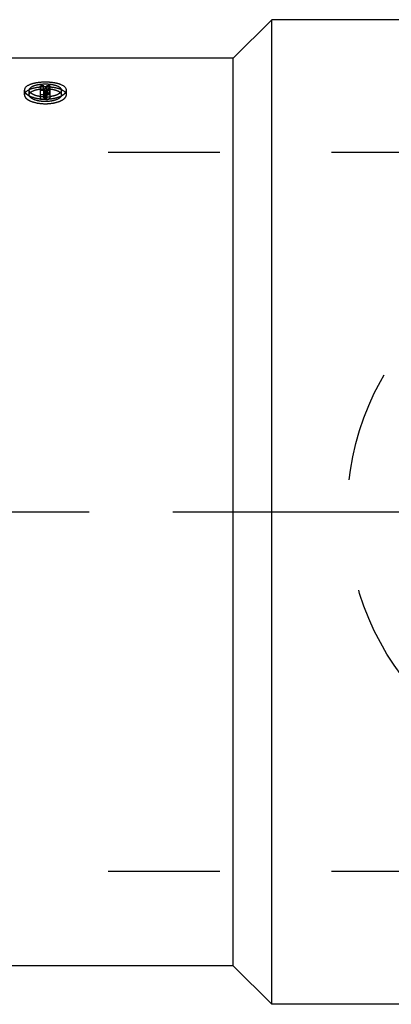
# Model space of a CAD drawing. Header units: millimetres. Extents: x 434 to 566, y 464 to 541.
# Tile 2 of 14: x 503 to 525, y 464 to 522. Entities that reach past the tile are written whole.
import ezdxf

# ---------------------------------------------------------------- set-up
doc = ezdxf.new("R2010")
doc.units = ezdxf.units.MM
doc.header["$LTSCALE"] = 65.185185
doc.linetypes.add('CENTER', pattern=[0.6, 0.375, -0.075, 0.075, -0.075])
doc.linetypes.add('HIDDEN', pattern=[0.2, 0.1, -0.1])
for name, color, linetype in [('ACHSEN_S', 7, 'CONTINUOUS'), ('KOERPER', 7, 'CONTINUOUS'), ('KONST.EL_MIT_GEO', 7, 'CONTINUOUS'), ('KURVEN', 7, 'CONTINUOUS')]:
    doc.layers.add(name, color=color, linetype=linetype)

msp = doc.modelspace()

# ---------------------------------------------------------------- linework, layer by layer
at = {"layer": 'ACHSEN_S', "color": 2, "linetype": 'CENTER'}
msp.add_line((434, 493.034), (566.328, 493.034), dxfattribs=at)
at = {"layer": 'KOERPER', "color": 7, "linetype": 'Continuous'}
for p, q in [((518, 521.784), (515.75, 519.534)), ((518, 464.284), (518, 521.784)), ((530.5, 521.784), (518, 521.784)), ((515.75, 519.534), (456.354, 519.534)), ((515.75, 466.534), (515.75, 519.534)), ((515.75, 466.534), (455.25, 466.534)), ((518, 464.284), (515.75, 466.534)), ((530.5, 464.284), (518, 464.284))]:
    msp.add_line(p, q, dxfattribs=at)
at = {"layer": 'KONST.EL_MIT_GEO', "color": 8, "linetype": 'HIDDEN'}
for p, q in [((503.545, 517.394), (503.545, 517.669)), ((503.829, 517.394), (503.829, 517.669)), ((504.488, 517.123), (504.488, 517.927)), ((504.677, 517.927), (504.488, 517.927)), ((504.677, 517.648), (504.488, 517.648)), ((504.677, 517.202), (504.677, 517.927)), ((504.736, 517.713), (504.677, 517.713)), ((504.802, 517.637), (504.677, 517.637)), ((504.749, 517.737), (504.736, 517.713)), ((504.736, 517.437), (504.736, 517.713)), ((504.802, 517.123), (504.802, 517.637)), ((504.858, 517.648), (504.858, 517.927)), ((505.051, 517.927), (504.858, 517.927)), ((505.051, 517.648), (504.858, 517.648)), ((504.866, 517.228), (504.866, 517.611)), ((504.922, 517.425), (504.922, 517.701)), ((505.051, 517.648), (505.051, 517.927)), ((505.054, 517.228), (505.054, 517.611)), ((505.716, 517.394), (505.716, 517.669)), ((506, 517.394), (506, 517.669)), ((504.802, 517.396), (504.488, 517.396)), ((504.802, 517.123), (504.488, 517.123)), ((504.802, 517.475), (504.677, 517.475)), ((504.736, 517.437), (504.677, 517.437)), ((504.802, 517.362), (504.677, 517.362)), ((504.802, 517.202), (504.677, 517.202)), ((528, 514.034), (497.41, 514.034)), ((528, 472.034), (497.41, 472.034))]:
    msp.add_line(p, q, dxfattribs=at)
for centre, radius, start, end in [((513.869, 512.296), 10.48, 149.29036, 150.62559), ((513.966, 512.577), 10.563, 149.57028, 150.75536), ((514.156, 512.578), 10.559, 149.56742, 150.97952), ((514.002, 512.33), 10.412, 149.28492, 150.70497), ((504.772, 519.439), 2.166, 269.98674, 272.13496), ((504.773, 519.411), 2.138, 272.13816, 272.48813), ((504.777, 519.335), 2.061, 272.46417, 276.5821), ((504.785, 519.258), 1.984, 276.60576, 277.80616), ((504.791, 519.213), 1.939, 277.80544, 278.89964)]:
    msp.add_arc(centre, radius, start, end, dxfattribs=at)
for points, knots in [([(506, 517.669), (506, 517.833), (505.727, 517.986), (505.451, 518.064), (505.158, 518.12), (504.773, 518.145), (504.387, 518.121), (504.094, 518.064), (503.818, 517.986), (503.545, 517.833), (503.545, 517.669)], [0, 0, 0, 0, 0.178829, 0.249606, 0.328159, 0.499966, 0.671815, 0.750377, 0.82122, 1, 1, 1, 1]), ([(506, 517.394), (506, 517.556), (505.726, 517.707), (505.451, 517.784), (505.158, 517.84), (504.773, 517.863), (504.387, 517.84), (504.094, 517.784), (503.819, 517.707), (503.545, 517.556), (503.545, 517.394)], [0, 0, 0, 0, 0.17827, 0.249128, 0.327813, 0.499966, 0.672161, 0.750855, 0.821779, 1, 1, 1, 1]), ([(503.545, 517.669), (503.545, 517.636), (503.565, 517.562), (503.641, 517.465), (503.758, 517.377), (503.976, 517.266), (504.319, 517.172), (504.772, 517.133), (505.226, 517.172), (505.569, 517.266), (505.787, 517.377), (505.904, 517.465), (505.98, 517.563), (506, 517.636), (506, 517.669)], [0, 0, 0, 0, 0.035287, 0.077112, 0.128166, 0.188648, 0.333988, 0.499984, 0.665934, 0.811287, 0.871787, 0.922931, 0.964735, 1, 1, 1, 1]), ([(503.829, 517.669), (503.829, 517.793), (504.033, 517.912), (504.244, 517.975), (504.471, 518.02), (504.772, 518.04), (505.072, 518.021), (505.299, 517.975), (505.511, 517.912), (505.716, 517.794), (505.716, 517.669)], [0, 0, 0, 0, 0.175703, 0.246202, 0.326342, 0.49988, 0.672459, 0.752955, 0.823998, 1, 1, 1, 1]), ([(503.829, 517.394), (503.829, 517.517), (504.034, 517.634), (504.244, 517.696), (504.471, 517.741), (504.772, 517.76), (505.072, 517.741), (505.299, 517.696), (505.51, 517.634), (505.716, 517.517), (505.716, 517.394)], [0, 0, 0, 0, 0.175134, 0.245712, 0.325986, 0.499879, 0.672812, 0.753443, 0.824566, 1, 1, 1, 1]), ([(504.772, 517.273), (504.65, 517.273), (504.421, 517.292), (504.155, 517.363), (503.988, 517.45), (503.882, 517.529), (503.829, 517.616), (503.829, 517.669)], [0, 0, 0, 0, 0.335378, 0.63213, 0.751589, 0.851322, 1, 1, 1, 1]), ([(504.802, 517.637), (504.817, 517.637), (504.839, 517.636), (504.866, 517.62), (504.866, 517.611)], [0, 0, 0, 0, 0.636387, 1, 1, 1, 1]), ([(504.802, 517.396), (504.834, 517.396), (504.896, 517.401), (504.984, 517.422), (505.054, 517.467), (505.054, 517.502)], [0, 0, 0, 0, 0.33552, 0.630804, 1, 1, 1, 1]), ([(504.866, 517.502), (504.866, 517.493), (504.839, 517.477), (504.817, 517.475), (504.802, 517.475)], [0, 0, 0, 0, 0.369945, 1, 1, 1, 1]), ([(505.054, 517.611), (505.054, 517.618), (505.043, 517.657), (505.001, 517.676), (504.971, 517.687)], [0, 0, 0, 0, 0.188215, 1, 1, 1, 1]), ([(505.716, 517.669), (505.716, 517.577), (505.566, 517.44), (505.338, 517.349), (505.179, 517.311), (505.091, 517.297)], [0, 0, 0, 0, 0.36583, 0.650654, 1, 1, 1, 1]), ([(503.545, 517.394), (503.545, 517.361), (503.565, 517.288), (503.642, 517.192), (503.758, 517.104), (503.976, 516.994), (504.319, 516.902), (504.772, 516.864), (505.225, 516.902), (505.569, 516.994), (505.787, 517.104), (505.904, 517.192), (505.98, 517.288), (506, 517.361), (506, 517.394)], [0, 0, 0, 0, 0.034997, 0.076616, 0.127571, 0.188052, 0.333608, 0.499984, 0.666314, 0.811883, 0.872382, 0.923426, 0.965025, 1, 1, 1, 1]), ([(505.716, 517.394), (505.716, 517.34), (505.663, 517.254), (505.557, 517.176), (505.39, 517.091), (505.124, 517.021), (504.773, 516.991), (504.421, 517.021), (504.156, 517.091), (503.988, 517.176), (503.882, 517.254), (503.829, 517.34), (503.829, 517.394)], [0, 0, 0, 0, 0.073685, 0.123532, 0.18311, 0.330986, 0.500031, 0.668069, 0.816675, 0.876406, 0.926174, 1, 1, 1, 1]), ([(504.802, 517.362), (504.817, 517.362), (504.839, 517.36), (504.866, 517.345), (504.866, 517.336)], [0, 0, 0, 0, 0.637589, 1, 1, 1, 1]), ([(504.866, 517.228), (504.866, 517.22), (504.839, 517.203), (504.817, 517.202), (504.802, 517.202)], [0, 0, 0, 0, 0.368711, 1, 1, 1, 1]), ([(504.802, 517.123), (504.834, 517.123), (504.896, 517.128), (504.984, 517.149), (505.054, 517.193), (505.054, 517.228)], [0, 0, 0, 0, 0.336285, 0.632022, 1, 1, 1, 1]), ([(505.054, 517.336), (505.054, 517.357), (505.009, 517.404), (504.956, 517.417), (504.922, 517.425)], [0, 0, 0, 0, 0.377567, 1, 1, 1, 1])]:
    msp.add_open_spline(points, degree=3, knots=knots, dxfattribs=at)
msp.add_open_spline([(504.971, 517.687), (504.955, 517.693), (504.939, 517.697), (504.922, 517.701)], degree=3, dxfattribs=at)
at = {"layer": 'KURVEN', "color": 8, "linetype": 'HIDDEN'}
msp.add_circle((538.41, 493.034), 16, dxfattribs=at)

doc.saveas('drawing.dxf')
